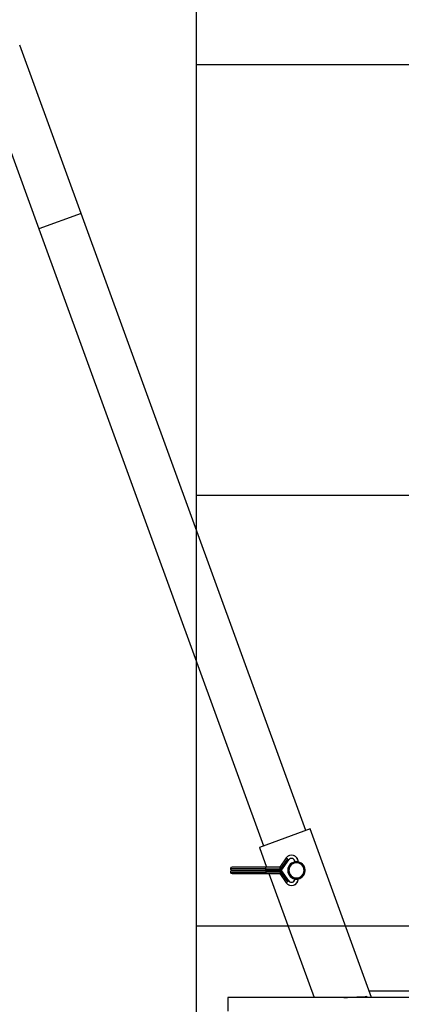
# Paper-space layout 'Sheet9' of a CAD drawing. Header units: inches. Extents: x 2.34 to 9.39, y 0.52 to 7.47.
# Tile 22 of 32: x 3.83 to 4.42, y 2.53 to 4.06. Entities that reach past the tile are written whole.
import ezdxf

# ---------------------------------------------------------------- set-up
doc = ezdxf.new("R2010")
doc.units = ezdxf.units.IN
doc.header["$MEASUREMENT"] = 0
doc.linetypes.add('PHANTOM', pattern=[0.5, 0.25, -0.05, 0.05, -0.05, 0.05, -0.05])
doc.layers.add('FORMAT', color=7, linetype='Continuous')
doc.styles.add('SLDTEXTSTYLE0', font='TXT', dxfattribs={"width": 0.75})
doc.dimstyles.new('SLDDIMSTYLE11', dxfattribs={"dimtxt": 0.104167, "dimasz": 0.13, "dimexe": 0, "dimexo": 0.0625, "dimgap": 0.026042, "dimtad": 0, "dimtih": 1, "dimtoh": 1, "dimdec": 1, "dimlfac": 18, "dimrnd": 1e-09, "dimzin": 12, "dimdsep": 46, "dimtxsty": 'SLDTEXTSTYLE0', "dimsah": 1, "dimcen": 0.09, "dimadec": 0, "dimazin": 3, "dimtfac": 1, "dimtdec": 1, "dimtofl": 0, "dimtmove": 0, "dimatfit": 3, "dimfxl": 1, "dimfrac": 2, "dimtolj": 1, "dimtzin": 12, "dimarcsym": 0})

# ---------------------------------------------------------------- blocks, each defined once
blk = doc.blocks.new('_D_76')
at = {"layer": 'FORMAT', "color": 7}
for p, q in [((5.9692, 6.7509), (3.1807, 6.7509)), ((3.3057, 6.7509), (3.3057, 5.1785)), ((3.1518, 5.1574), (3.1201, 5.1574)), ((3.1201, 5.1574), (3.1201, 4.9919)), ((3.4596, 5.1574), (3.4913, 5.1574)), ((3.4913, 5.1574), (3.4913, 4.9919)), ((3.1201, 4.9919), (3.1518, 4.9919)), ((3.4913, 4.9919), (3.4596, 4.9919)), ((3.3057, 1.9861), (3.3057, 4.8319)), ((4.0576, 1.9861), (3.1807, 1.9861))]:
    blk.add_line(p, q, dxfattribs=at)
for points in [[(3.3057, 6.7509), (3.2857, 6.6209), (3.3257, 6.6209)], [(3.3057, 1.9861), (3.3257, 2.1161), (3.2857, 2.1161)]]:
    blk.add_solid(points, dxfattribs=at)
at = {"layer": 'FORMAT', "color": 7, "char_height": 0.10417, "attachment_point": 1, "style": 'SLDTEXTSTYLE0'}
for s, insert in [('2178', (3.1518, 5.1261)), ('85.8', (3.1711, 4.9661))]:
    blk.add_mtext(s, dxfattribs=dict(at, insert=insert))
blk = doc.blocks.new('_D_78')
at = {"layer": 'FORMAT', "color": 7}
for p, q in [((4.8516, 5.714), (3.553, 5.714)), ((3.678, 5.714), (3.678, 4.5406)), ((3.524, 4.5195), (3.4923, 4.5195)), ((3.4923, 4.5195), (3.4923, 4.354)), ((3.8319, 4.5195), (3.8636, 4.5195)), ((3.8636, 4.5195), (3.8636, 4.354)), ((3.4923, 4.354), (3.524, 4.354)), ((3.8636, 4.354), (3.8319, 4.354)), ((3.678, 1.9861), (3.678, 4.194)), ((4.0576, 1.9861), (3.553, 1.9861))]:
    blk.add_line(p, q, dxfattribs=at)
for points in [[(3.678, 5.714), (3.658, 5.584), (3.698, 5.584)], [(3.678, 1.9861), (3.698, 2.1161), (3.658, 2.1161)]]:
    blk.add_solid(points, dxfattribs=at)
at = {"layer": 'FORMAT', "color": 7, "char_height": 0.10417, "attachment_point": 1, "style": 'SLDTEXTSTYLE0'}
for s, insert in [('1704', (3.524, 4.4883)), ('67.1', (3.5433, 4.3283))]:
    blk.add_mtext(s, dxfattribs=dict(at, insert=insert))

psp = doc.layouts.new('Sheet9')

# ---------------------------------------------------------------- linework, layer by layer
at = {"color": 7, "linetype": 'Continuous'}
for p, q in [((4.10756, 1.98613), (4.10756, 7.31946)), ((4.10756, 3.98613), (7.44089, 3.98613)), ((4.10756, 3.31946), (7.44089, 3.31946)), ((4.10756, 2.65279), (7.44089, 2.65279))]:
    psp.add_line(p, q, dxfattribs=at)
at = {"color": 7, "linetype": 'Continuous', "lineweight": 25}
for p, q in [((3.92921, 3.75548), (3.83421, 4.0165)), ((3.76895, 3.99275), (3.86396, 3.73172)), ((3.92921, 3.75548), (3.86396, 3.73172)), ((4.27686, 2.80033), (3.92921, 3.75548)), ((3.86396, 3.73172), (4.2116, 2.77658)), ((4.28338, 2.80271), (4.20508, 2.77421)), ((4.37839, 2.54168), (4.28338, 2.80271)), ((4.20508, 2.77421), (4.21617, 2.74373)), ((4.24649, 2.75792), (4.23655, 2.74372)), ((4.24856, 2.75647), (4.23787, 2.74121)), ((4.23921, 2.73871), (4.25063, 2.75502)), ((4.24649, 2.75792), (4.24856, 2.75647)), ((4.24856, 2.75647), (4.25063, 2.75502)), ((4.25983, 2.75212), (4.25983, 2.75188)), ((4.25983, 2.75212), (4.26236, 2.75212)), ((4.26236, 2.75212), (4.26489, 2.75212)), ((4.26489, 2.75188), (4.26489, 2.75212)), ((4.21523, 2.74121), (4.16027, 2.74121)), ((4.16027, 2.7361), (4.21523, 2.7361)), ((4.21523, 2.74373), (4.1628, 2.74373)), ((4.1628, 2.73868), (4.21523, 2.73868)), ((4.21523, 2.73862), (4.1628, 2.73862)), ((4.1628, 2.73357), (4.21523, 2.73357)), ((4.23656, 2.74373), (4.21523, 2.74373)), ((4.21523, 2.74121), (4.21523, 2.74373)), ((4.21523, 2.74121), (4.23787, 2.74121)), ((4.21523, 2.73868), (4.21523, 2.74121)), ((4.21523, 2.73868), (4.23921, 2.73868)), ((4.23921, 2.73862), (4.21523, 2.73862)), ((4.21523, 2.73862), (4.21523, 2.7361)), ((4.23787, 2.7361), (4.21523, 2.7361)), ((4.21523, 2.7361), (4.21523, 2.73357)), ((4.21523, 2.73357), (4.23656, 2.73357)), ((4.21801, 2.73868), (4.21803, 2.73862)), ((4.21987, 2.73357), (4.28971, 2.54168)), ((4.23656, 2.73357), (4.24649, 2.71938)), ((4.23659, 2.74054), (4.23714, 2.74016)), ((4.23714, 2.73715), (4.23659, 2.73676)), ((4.23714, 2.74016), (4.23787, 2.74121)), ((4.23714, 2.74016), (4.23916, 2.73874)), ((4.23915, 2.73856), (4.23714, 2.73715)), ((4.23714, 2.73715), (4.23787, 2.7361)), ((4.23921, 2.74121), (4.23787, 2.74121)), ((4.23787, 2.7361), (4.23921, 2.7361)), ((4.23787, 2.7361), (4.24856, 2.72083)), ((4.23921, 2.74121), (4.23921, 2.7419)), ((4.23921, 2.73868), (4.23921, 2.74121)), ((4.23921, 2.7361), (4.23921, 2.73862)), ((4.25063, 2.72228), (4.23921, 2.7386)), ((4.23921, 2.7354), (4.23921, 2.7361)), ((4.25062, 2.73865), (4.24889, 2.73865)), ((4.27583, 2.73865), (4.27409, 2.73865)), ((4.24856, 2.72083), (4.24649, 2.71938)), ((4.25063, 2.72228), (4.24856, 2.72083)), ((4.25983, 2.72542), (4.25983, 2.72518)), ((4.25983, 2.72518), (4.26236, 2.72518)), ((4.26236, 2.72518), (4.26489, 2.72518)), ((4.26489, 2.72518), (4.26489, 2.72542)), ((4.3746, 2.5521), (4.66061, 2.5521)), ((4.66061, 2.54168), (4.15617, 2.54168)), ((4.15617, 2.54168), (4.15617, 2.52085)), ((4.31185, 2.54168), (4.31198, 2.54168)), ((4.37128, 2.54319), (4.36714, 2.54168)), ((4.37183, 2.54169), (4.37128, 2.54319))]:
    psp.add_line(p, q, dxfattribs=at)
at = {"color": 7, "linetype": 'PHANTOM', "lineweight": 18}
for p, q in [((3.92921, 3.75548), (3.83421, 4.0165)), ((3.92921, 3.75548), (3.83421, 4.0165)), ((3.92921, 3.75548), (3.83421, 4.0165)), ((3.76895, 3.99275), (3.86396, 3.73172)), ((3.76895, 3.99275), (3.86396, 3.73172)), ((3.76895, 3.99275), (3.86396, 3.73172)), ((3.92921, 3.75548), (3.86396, 3.73172)), ((3.92921, 3.75548), (3.86396, 3.73172)), ((3.92921, 3.75548), (3.86396, 3.73172)), ((4.27686, 2.80033), (3.92921, 3.75548)), ((4.27686, 2.80033), (3.92921, 3.75548)), ((4.27686, 2.80033), (3.92921, 3.75548)), ((3.86396, 3.73172), (4.2116, 2.77658)), ((3.86396, 3.73172), (4.2116, 2.77658)), ((3.86396, 3.73172), (4.2116, 2.77658)), ((4.28338, 2.80271), (4.20508, 2.77421)), ((4.28338, 2.80271), (4.20508, 2.77421)), ((4.28338, 2.80271), (4.20508, 2.77421)), ((4.37839, 2.54168), (4.28338, 2.80271)), ((4.37839, 2.54168), (4.28338, 2.80271)), ((4.37839, 2.54168), (4.28338, 2.80271)), ((4.20508, 2.77421), (4.21617, 2.74373)), ((4.20508, 2.77421), (4.21617, 2.74373)), ((4.20508, 2.77421), (4.21617, 2.74373)), ((4.24649, 2.75792), (4.23655, 2.74372)), ((4.24649, 2.75792), (4.23655, 2.74372)), ((4.24649, 2.75792), (4.23655, 2.74372)), ((4.24856, 2.75647), (4.23787, 2.74121)), ((4.24856, 2.75647), (4.23787, 2.74121)), ((4.24856, 2.75647), (4.23787, 2.74121)), ((4.23921, 2.73871), (4.25063, 2.75502)), ((4.23921, 2.73871), (4.25063, 2.75502)), ((4.23921, 2.73871), (4.25063, 2.75502)), ((4.24649, 2.75792), (4.24856, 2.75647)), ((4.24649, 2.75792), (4.24856, 2.75647)), ((4.24649, 2.75792), (4.24856, 2.75647)), ((4.24856, 2.75647), (4.25063, 2.75502)), ((4.24856, 2.75647), (4.25063, 2.75502)), ((4.24856, 2.75647), (4.25063, 2.75502)), ((4.25983, 2.75212), (4.25983, 2.75188)), ((4.25983, 2.75212), (4.26236, 2.75212)), ((4.25983, 2.75212), (4.25983, 2.75188)), ((4.25983, 2.75212), (4.26236, 2.75212)), ((4.25983, 2.75212), (4.25983, 2.75188)), ((4.25983, 2.75212), (4.26236, 2.75212)), ((4.26236, 2.75212), (4.26489, 2.75212)), ((4.26236, 2.75212), (4.26489, 2.75212)), ((4.26236, 2.75212), (4.26489, 2.75212)), ((4.26489, 2.75188), (4.26489, 2.75212)), ((4.26489, 2.75188), (4.26489, 2.75212)), ((4.26489, 2.75188), (4.26489, 2.75212)), ((4.21523, 2.74121), (4.16027, 2.74121)), ((4.21523, 2.74121), (4.16027, 2.74121)), ((4.21523, 2.74121), (4.16027, 2.74121)), ((4.16027, 2.7361), (4.21523, 2.7361)), ((4.16027, 2.7361), (4.21523, 2.7361)), ((4.16027, 2.7361), (4.21523, 2.7361)), ((4.21523, 2.74373), (4.1628, 2.74373)), ((4.21523, 2.74373), (4.1628, 2.74373)), ((4.21523, 2.74373), (4.1628, 2.74373)), ((4.1628, 2.73868), (4.21523, 2.73868)), ((4.1628, 2.73868), (4.21523, 2.73868)), ((4.1628, 2.73868), (4.21523, 2.73868)), ((4.21523, 2.73862), (4.1628, 2.73862)), ((4.21523, 2.73862), (4.1628, 2.73862)), ((4.21523, 2.73862), (4.1628, 2.73862)), ((4.1628, 2.73357), (4.21523, 2.73357)), ((4.1628, 2.73357), (4.21523, 2.73357)), ((4.1628, 2.73357), (4.21523, 2.73357)), ((4.23656, 2.74373), (4.21523, 2.74373)), ((4.21523, 2.74121), (4.21523, 2.74373)), ((4.23656, 2.74373), (4.21523, 2.74373)), ((4.21523, 2.74121), (4.21523, 2.74373)), ((4.23656, 2.74373), (4.21523, 2.74373)), ((4.21523, 2.74121), (4.21523, 2.74373)), ((4.21523, 2.74121), (4.23787, 2.74121)), ((4.21523, 2.73868), (4.21523, 2.74121)), ((4.21523, 2.74121), (4.23787, 2.74121)), ((4.21523, 2.73868), (4.21523, 2.74121)), ((4.21523, 2.74121), (4.23787, 2.74121)), ((4.21523, 2.73868), (4.21523, 2.74121)), ((4.21523, 2.73868), (4.23921, 2.73868)), ((4.21523, 2.73868), (4.23921, 2.73868)), ((4.21523, 2.73868), (4.23921, 2.73868)), ((4.23921, 2.73862), (4.21523, 2.73862)), ((4.21523, 2.73862), (4.21523, 2.7361)), ((4.23921, 2.73862), (4.21523, 2.73862)), ((4.21523, 2.73862), (4.21523, 2.7361)), ((4.23921, 2.73862), (4.21523, 2.73862)), ((4.21523, 2.73862), (4.21523, 2.7361)), ((4.21523, 2.7361), (4.21523, 2.73357)), ((4.23787, 2.7361), (4.21523, 2.7361)), ((4.21523, 2.7361), (4.21523, 2.73357)), ((4.23787, 2.7361), (4.21523, 2.7361)), ((4.21523, 2.7361), (4.21523, 2.73357)), ((4.23787, 2.7361), (4.21523, 2.7361)), ((4.21523, 2.73357), (4.23656, 2.73357)), ((4.21523, 2.73357), (4.23656, 2.73357)), ((4.21523, 2.73357), (4.23656, 2.73357)), ((4.21801, 2.73868), (4.21803, 2.73862)), ((4.21801, 2.73868), (4.21803, 2.73862)), ((4.21801, 2.73868), (4.21803, 2.73862)), ((4.21987, 2.73357), (4.28971, 2.54168)), ((4.21987, 2.73357), (4.28971, 2.54168)), ((4.21987, 2.73357), (4.28971, 2.54168)), ((4.23656, 2.73357), (4.24649, 2.71938)), ((4.23656, 2.73357), (4.24649, 2.71938)), ((4.23656, 2.73357), (4.24649, 2.71938)), ((4.23659, 2.74054), (4.23714, 2.74016)), ((4.23659, 2.74054), (4.23714, 2.74016)), ((4.23659, 2.74054), (4.23714, 2.74016)), ((4.23714, 2.73715), (4.23659, 2.73676)), ((4.23714, 2.73715), (4.23659, 2.73676)), ((4.23714, 2.73715), (4.23659, 2.73676)), ((4.23714, 2.74016), (4.23787, 2.74121)), ((4.23714, 2.74016), (4.23787, 2.74121)), ((4.23714, 2.74016), (4.23787, 2.74121)), ((4.23714, 2.74016), (4.23916, 2.73874)), ((4.23714, 2.74016), (4.23916, 2.73874)), ((4.23714, 2.74016), (4.23916, 2.73874)), ((4.23915, 2.73856), (4.23714, 2.73715)), ((4.23915, 2.73856), (4.23714, 2.73715)), ((4.23915, 2.73856), (4.23714, 2.73715)), ((4.23714, 2.73715), (4.23787, 2.7361)), ((4.23714, 2.73715), (4.23787, 2.7361)), ((4.23714, 2.73715), (4.23787, 2.7361)), ((4.23921, 2.74121), (4.23787, 2.74121)), ((4.23921, 2.74121), (4.23787, 2.74121)), ((4.23921, 2.74121), (4.23787, 2.74121)), ((4.23787, 2.7361), (4.23921, 2.7361)), ((4.23787, 2.7361), (4.24856, 2.72083)), ((4.23787, 2.7361), (4.23921, 2.7361)), ((4.23787, 2.7361), (4.24856, 2.72083)), ((4.23787, 2.7361), (4.24856, 2.72083)), ((4.23787, 2.7361), (4.23921, 2.7361)), ((4.23921, 2.74121), (4.23921, 2.7419)), ((4.23921, 2.74121), (4.23921, 2.7419)), ((4.23921, 2.74121), (4.23921, 2.7419)), ((4.23921, 2.73868), (4.23921, 2.74121)), ((4.23921, 2.73868), (4.23921, 2.74121)), ((4.23921, 2.73868), (4.23921, 2.74121)), ((4.23921, 2.7361), (4.23921, 2.73862)), ((4.23921, 2.7361), (4.23921, 2.73862)), ((4.23921, 2.7361), (4.23921, 2.73862)), ((4.25063, 2.72228), (4.23921, 2.7386)), ((4.25063, 2.72228), (4.23921, 2.7386)), ((4.25063, 2.72228), (4.23921, 2.7386)), ((4.23921, 2.7354), (4.23921, 2.7361)), ((4.23921, 2.7354), (4.23921, 2.7361)), ((4.23921, 2.7354), (4.23921, 2.7361)), ((4.25062, 2.73865), (4.24889, 2.73865)), ((4.25062, 2.73865), (4.24889, 2.73865)), ((4.25062, 2.73865), (4.24889, 2.73865)), ((4.27583, 2.73865), (4.27409, 2.73865)), ((4.27583, 2.73865), (4.27409, 2.73865)), ((4.27583, 2.73865), (4.27409, 2.73865)), ((4.24856, 2.72083), (4.24649, 2.71938)), ((4.24856, 2.72083), (4.24649, 2.71938)), ((4.24856, 2.72083), (4.24649, 2.71938)), ((4.25063, 2.72228), (4.24856, 2.72083)), ((4.25063, 2.72228), (4.24856, 2.72083)), ((4.25063, 2.72228), (4.24856, 2.72083)), ((4.25983, 2.72542), (4.25983, 2.72518)), ((4.25983, 2.72542), (4.25983, 2.72518)), ((4.25983, 2.72542), (4.25983, 2.72518)), ((4.25983, 2.72518), (4.26236, 2.72518)), ((4.25983, 2.72518), (4.26236, 2.72518)), ((4.25983, 2.72518), (4.26236, 2.72518)), ((4.26236, 2.72518), (4.26489, 2.72518)), ((4.26236, 2.72518), (4.26489, 2.72518)), ((4.26236, 2.72518), (4.26489, 2.72518)), ((4.26489, 2.72518), (4.26489, 2.72542)), ((4.26489, 2.72518), (4.26489, 2.72542)), ((4.26489, 2.72518), (4.26489, 2.72542)), ((4.3746, 2.5521), (4.66061, 2.5521)), ((4.3746, 2.5521), (4.66061, 2.5521)), ((4.3746, 2.5521), (4.66061, 2.5521)), ((4.66061, 2.54168), (4.15617, 2.54168)), ((4.15617, 2.54168), (4.15617, 2.52085)), ((4.66061, 2.54168), (4.15617, 2.54168)), ((4.15617, 2.54168), (4.15617, 2.52085)), ((4.66061, 2.54168), (4.15617, 2.54168)), ((4.15617, 2.54168), (4.15617, 2.52085)), ((4.31185, 2.54168), (4.31198, 2.54168)), ((4.31185, 2.54168), (4.31198, 2.54168)), ((4.31185, 2.54168), (4.31198, 2.54168)), ((4.37128, 2.54319), (4.36714, 2.54168)), ((4.37128, 2.54319), (4.36714, 2.54168)), ((4.37128, 2.54319), (4.36714, 2.54168)), ((4.37183, 2.54169), (4.37128, 2.54319)), ((4.37183, 2.54169), (4.37128, 2.54319)), ((4.37183, 2.54169), (4.37128, 2.54319))]:
    psp.add_line(p, q, dxfattribs=at)
at = {"color": 7, "linetype": 'Continuous', "lineweight": 25}
for centre, radius, start, end in [((4.25477, 2.75212), 0.01011, 0, 145), ((4.26236, 2.73865), 0.01347, 0, 180), ((4.26236, 2.73865), 0.01174, 0, 180), ((4.25477, 2.75212), 0.00506, 0, 145), ((4.1628, 2.74121), 0.00253, 90, 180), ((4.1628, 2.74121), 0.00253, 180, 270), ((4.1628, 2.7361), 0.00253, 90, 180), ((4.1628, 2.7361), 0.00253, 180, 270), ((4.26236, 2.73865), 0.01347, 180, 0), ((4.26236, 2.73865), 0.01174, 180, 0), ((4.25477, 2.72518), 0.01011, 215, 360), ((4.25477, 2.72518), 0.00506, 215, 0)]:
    psp.add_arc(centre, radius, start, end, dxfattribs=at)
at = {"color": 7, "linetype": 'PHANTOM', "lineweight": 18}
for centre, radius, start, end in [((4.25477, 2.75212), 0.01011, 0, 145), ((4.25477, 2.75212), 0.01011, 0, 145), ((4.25477, 2.75212), 0.01011, 0, 145), ((4.26236, 2.73865), 0.01347, 0, 180), ((4.26236, 2.73865), 0.01347, 0, 180), ((4.26236, 2.73865), 0.01347, 0, 180), ((4.26236, 2.73865), 0.01174, 0, 180), ((4.26236, 2.73865), 0.01174, 0, 180), ((4.26236, 2.73865), 0.01174, 0, 180), ((4.25477, 2.75212), 0.00506, 0, 145), ((4.25477, 2.75212), 0.00506, 0, 145), ((4.25477, 2.75212), 0.00506, 0, 145), ((4.1628, 2.74121), 0.00253, 90, 180), ((4.1628, 2.74121), 0.00253, 90, 180), ((4.1628, 2.74121), 0.00253, 90, 180), ((4.1628, 2.74121), 0.00253, 180, 270), ((4.1628, 2.74121), 0.00253, 180, 270), ((4.1628, 2.74121), 0.00253, 180, 270), ((4.1628, 2.7361), 0.00253, 90, 180), ((4.1628, 2.7361), 0.00253, 90, 180), ((4.1628, 2.7361), 0.00253, 90, 180), ((4.1628, 2.7361), 0.00253, 180, 270), ((4.1628, 2.7361), 0.00253, 180, 270), ((4.1628, 2.7361), 0.00253, 180, 270), ((4.26236, 2.73865), 0.01347, 180, 0), ((4.26236, 2.73865), 0.01347, 180, 0), ((4.26236, 2.73865), 0.01347, 180, 0), ((4.26236, 2.73865), 0.01174, 180, 0), ((4.26236, 2.73865), 0.01174, 180, 0), ((4.26236, 2.73865), 0.01174, 180, 0), ((4.25477, 2.72518), 0.01011, 215, 360), ((4.25477, 2.72518), 0.01011, 215, 360), ((4.25477, 2.72518), 0.01011, 215, 360), ((4.25477, 2.72518), 0.00506, 215, 0), ((4.25477, 2.72518), 0.00506, 215, 0), ((4.25477, 2.72518), 0.00506, 215, 0)]:
    psp.add_arc(centre, radius, start, end, dxfattribs=at)
at = {"color": 7, "linetype": 'Continuous', "lineweight": 25}
for points, knots in [([(4.23787, 2.74121), (4.23769, 2.74156), (4.23734, 2.74224), (4.23696, 2.74297), (4.23674, 2.74339), (4.23663, 2.7436), (4.23657, 2.74372), (4.23656, 2.74372), (4.23656, 2.74373)], [0, 0, 0, 0, 0.2790011, 0.54603386, 0.67397877, 0.79487084, 0.90938479, 1, 1, 1, 1]), ([(4.23787, 2.7361), (4.23769, 2.73575), (4.23734, 2.73506), (4.23695, 2.73433), (4.23674, 2.73391), (4.23663, 2.7337), (4.23657, 2.73358), (4.23656, 2.73358), (4.23656, 2.73357)], [0, 0, 0, 0, 0.2791569, 0.54665364, 0.67452662, 0.7955054, 0.90892597, 1, 1, 1, 1]), ([(4.23659, 2.74054), (4.23683, 2.74066), (4.23725, 2.74088), (4.23768, 2.74111), (4.23787, 2.74121)], [0, 0, 0, 0, 0.5545741, 1, 1, 1, 1]), ([(4.23787, 2.7361), (4.23763, 2.73622), (4.2372, 2.73645), (4.23678, 2.73667), (4.23659, 2.73676)], [0, 0, 0, 0, 0.5668603, 1, 1, 1, 1]), ([(4.23921, 2.7419), (4.23896, 2.74177), (4.23852, 2.74154), (4.23807, 2.74131), (4.23787, 2.74121)], [0, 0, 0, 0, 0.5540954, 1, 1, 1, 1]), ([(4.23787, 2.74121), (4.23802, 2.74092), (4.23832, 2.74035), (4.23871, 2.73959), (4.23902, 2.73901), (4.23911, 2.73883), (4.23916, 2.73874)], [0, 0, 0, 0, 0.2689611, 0.526785, 0.7754876, 1, 1, 1, 1]), ([(4.23915, 2.73856), (4.23911, 2.73847), (4.23902, 2.73829), (4.23872, 2.73771), (4.23833, 2.73696), (4.23803, 2.73639), (4.23787, 2.7361)], [0, 0, 0, 0, 0.2255266, 0.4718463, 0.7241896, 1, 1, 1, 1]), ([(4.23921, 2.7354), (4.23896, 2.73553), (4.23852, 2.73576), (4.23807, 2.73599), (4.23787, 2.7361)], [0, 0, 0, 0, 0.5525123, 1, 1, 1, 1]), ([(4.33577, 2.54175), (4.33932, 2.5419), (4.34535, 2.54214), (4.35344, 2.54247), (4.36015, 2.54274), (4.36639, 2.54299), (4.36963, 2.54312), (4.37128, 2.54319)], [0, 0, 0, 0, 0.2525325, 0.4290652, 0.6107435, 0.8017368, 1, 1, 1, 1])]:
    psp.add_open_spline(points, degree=3, knots=knots, dxfattribs=at)
at = {"color": 7, "linetype": 'PHANTOM', "lineweight": 18}
for points, knots in [([(4.23787, 2.74121), (4.23769, 2.74156), (4.23734, 2.74224), (4.23696, 2.74297), (4.23674, 2.74339), (4.23663, 2.7436), (4.23657, 2.74372), (4.23656, 2.74372), (4.23656, 2.74373)], [0, 0, 0, 0, 0.27900149, 0.54603463, 0.67397972, 0.79487197, 0.90938608, 1, 1, 1, 1]), ([(4.23787, 2.74121), (4.23769, 2.74156), (4.23734, 2.74224), (4.23696, 2.74297), (4.23674, 2.74339), (4.23663, 2.7436), (4.23657, 2.74372), (4.23656, 2.74372), (4.23656, 2.74373)], [0, 0, 0, 0, 0.2790011, 0.5460339, 0.6739788, 0.7948708, 0.9093848, 1, 1, 1, 1]), ([(4.23787, 2.74121), (4.23769, 2.74156), (4.23734, 2.74224), (4.23696, 2.74297), (4.23674, 2.74339), (4.23663, 2.7436), (4.23657, 2.74372), (4.23656, 2.74372), (4.23656, 2.74373)], [0, 0, 0, 0, 0.27900149, 0.54603463, 0.67397972, 0.79487197, 0.90938608, 1, 1, 1, 1]), ([(4.23787, 2.7361), (4.23769, 2.73575), (4.23734, 2.73506), (4.23695, 2.73433), (4.23674, 2.73391), (4.23663, 2.7337), (4.23657, 2.73358), (4.23656, 2.73358), (4.23656, 2.73357)], [0, 0, 0, 0, 0.27915658, 0.54665301, 0.67452584, 0.79550449, 0.90892492, 1, 1, 1, 1]), ([(4.23787, 2.7361), (4.23769, 2.73575), (4.23734, 2.73506), (4.23695, 2.73433), (4.23674, 2.73391), (4.23663, 2.7337), (4.23657, 2.73358), (4.23656, 2.73358), (4.23656, 2.73357)], [0, 0, 0, 0, 0.2791566, 0.546653, 0.6745258, 0.7955045, 0.9089249, 1, 1, 1, 1]), ([(4.23787, 2.7361), (4.23769, 2.73575), (4.23734, 2.73506), (4.23695, 2.73433), (4.23674, 2.73391), (4.23663, 2.7337), (4.23657, 2.73358), (4.23656, 2.73358), (4.23656, 2.73357)], [0, 0, 0, 0, 0.2791566, 0.546653, 0.6745258, 0.7955045, 0.9089249, 1, 1, 1, 1]), ([(4.23659, 2.74054), (4.23683, 2.74066), (4.23725, 2.74088), (4.23768, 2.74111), (4.23787, 2.74121)], [0, 0, 0, 0, 0.5545741, 1, 1, 1, 1]), ([(4.23659, 2.74054), (4.23683, 2.74066), (4.23725, 2.74088), (4.23768, 2.74111), (4.23787, 2.74121)], [0, 0, 0, 0, 0.5545741, 1, 1, 1, 1]), ([(4.23659, 2.74054), (4.23683, 2.74066), (4.23725, 2.74088), (4.23768, 2.74111), (4.23787, 2.74121)], [0, 0, 0, 0, 0.5545741, 1, 1, 1, 1]), ([(4.23787, 2.7361), (4.23763, 2.73622), (4.2372, 2.73645), (4.23678, 2.73667), (4.23659, 2.73676)], [0, 0, 0, 0, 0.5668603, 1, 1, 1, 1]), ([(4.23787, 2.7361), (4.23763, 2.73622), (4.2372, 2.73645), (4.23678, 2.73667), (4.23659, 2.73676)], [0, 0, 0, 0, 0.5668603, 1, 1, 1, 1]), ([(4.23787, 2.7361), (4.23763, 2.73622), (4.2372, 2.73645), (4.23678, 2.73667), (4.23659, 2.73676)], [0, 0, 0, 0, 0.5668603, 1, 1, 1, 1]), ([(4.23921, 2.7419), (4.23896, 2.74177), (4.23852, 2.74154), (4.23807, 2.74131), (4.23787, 2.74121)], [0, 0, 0, 0, 0.5540954, 1, 1, 1, 1]), ([(4.23921, 2.7419), (4.23896, 2.74177), (4.23852, 2.74154), (4.23807, 2.74131), (4.23787, 2.74121)], [0, 0, 0, 0, 0.5540954, 1, 1, 1, 1]), ([(4.23921, 2.7419), (4.23896, 2.74177), (4.23852, 2.74154), (4.23807, 2.74131), (4.23787, 2.74121)], [0, 0, 0, 0, 0.5540954, 1, 1, 1, 1]), ([(4.23787, 2.74121), (4.23802, 2.74092), (4.23832, 2.74035), (4.23871, 2.73959), (4.23902, 2.73901), (4.23911, 2.73883), (4.23916, 2.73874)], [0, 0, 0, 0, 0.2689611, 0.526785, 0.7754876, 1, 1, 1, 1]), ([(4.23787, 2.74121), (4.23802, 2.74092), (4.23832, 2.74035), (4.23871, 2.73959), (4.23902, 2.73901), (4.23911, 2.73883), (4.23916, 2.73874)], [0, 0, 0, 0, 0.2689611, 0.526785, 0.7754876, 1, 1, 1, 1]), ([(4.23787, 2.74121), (4.23802, 2.74092), (4.23832, 2.74035), (4.23871, 2.73959), (4.23902, 2.73901), (4.23911, 2.73883), (4.23916, 2.73874)], [0, 0, 0, 0, 0.26896108, 0.52678504, 0.77548764, 1, 1, 1, 1]), ([(4.23915, 2.73856), (4.23911, 2.73847), (4.23902, 2.73829), (4.23872, 2.73771), (4.23833, 2.73696), (4.23803, 2.73639), (4.23787, 2.7361)], [0, 0, 0, 0, 0.2255266, 0.4718463, 0.7241896, 1, 1, 1, 1]), ([(4.23915, 2.73856), (4.23911, 2.73847), (4.23902, 2.73829), (4.23872, 2.73771), (4.23833, 2.73696), (4.23803, 2.73639), (4.23787, 2.7361)], [0, 0, 0, 0, 0.2255266, 0.4718463, 0.7241896, 1, 1, 1, 1]), ([(4.23915, 2.73856), (4.23911, 2.73847), (4.23902, 2.73829), (4.23872, 2.73771), (4.23833, 2.73696), (4.23803, 2.73639), (4.23787, 2.7361)], [0, 0, 0, 0, 0.22552665, 0.47184629, 0.72418956, 1, 1, 1, 1]), ([(4.23921, 2.7354), (4.23896, 2.73553), (4.23852, 2.73576), (4.23807, 2.73599), (4.23787, 2.7361)], [0, 0, 0, 0, 0.5525123, 1, 1, 1, 1]), ([(4.23921, 2.7354), (4.23896, 2.73553), (4.23852, 2.73576), (4.23807, 2.73599), (4.23787, 2.7361)], [0, 0, 0, 0, 0.5525123, 1, 1, 1, 1]), ([(4.23921, 2.7354), (4.23896, 2.73553), (4.23852, 2.73576), (4.23807, 2.73599), (4.23787, 2.7361)], [0, 0, 0, 0, 0.5525123, 1, 1, 1, 1]), ([(4.33577, 2.54175), (4.33932, 2.5419), (4.34535, 2.54214), (4.35344, 2.54247), (4.36015, 2.54274), (4.36639, 2.54299), (4.36963, 2.54312), (4.37128, 2.54319)], [0, 0, 0, 0, 0.2525325, 0.4290652, 0.6107435, 0.8017368, 1, 1, 1, 1]), ([(4.33577, 2.54175), (4.33932, 2.5419), (4.34535, 2.54214), (4.35344, 2.54247), (4.36015, 2.54274), (4.36639, 2.54299), (4.36963, 2.54312), (4.37128, 2.54319)], [0, 0, 0, 0, 0.2525325, 0.4290652, 0.6107435, 0.8017368, 1, 1, 1, 1]), ([(4.33577, 2.54175), (4.33932, 2.5419), (4.34535, 2.54214), (4.35344, 2.54247), (4.36015, 2.54274), (4.36639, 2.54299), (4.36963, 2.54312), (4.37128, 2.54319)], [0, 0, 0, 0, 0.2525325, 0.4290652, 0.6107435, 0.8017368, 1, 1, 1, 1])]:
    psp.add_open_spline(points, degree=3, knots=knots, dxfattribs=at)

# ---------------------------------------------------------------- dimensions: what is measured, and where the dimension line sits
at = {"layer": 'FORMAT', "color": 7}
for base, p1, picture, middle in [((3.30571, 1.98613), (6.01917, 6.75093), '_D_76', (3.30571, 5.00518)), ((3.67796, 1.98613), (4.90157, 5.714), '_D_78', (3.67796, 4.36732))]:
    dim = psp.add_linear_dim(base=base, p1=p1, p2=(4.10756, 1.98613), angle=90, dimstyle='SLDDIMSTYLE11', dxfattribs=at)
    dim.commit()
    dim.dimension.update_dxf_attribs({"geometry": picture, "text_midpoint": middle, "dimtype": 160})

doc.saveas('drawing.dxf')
